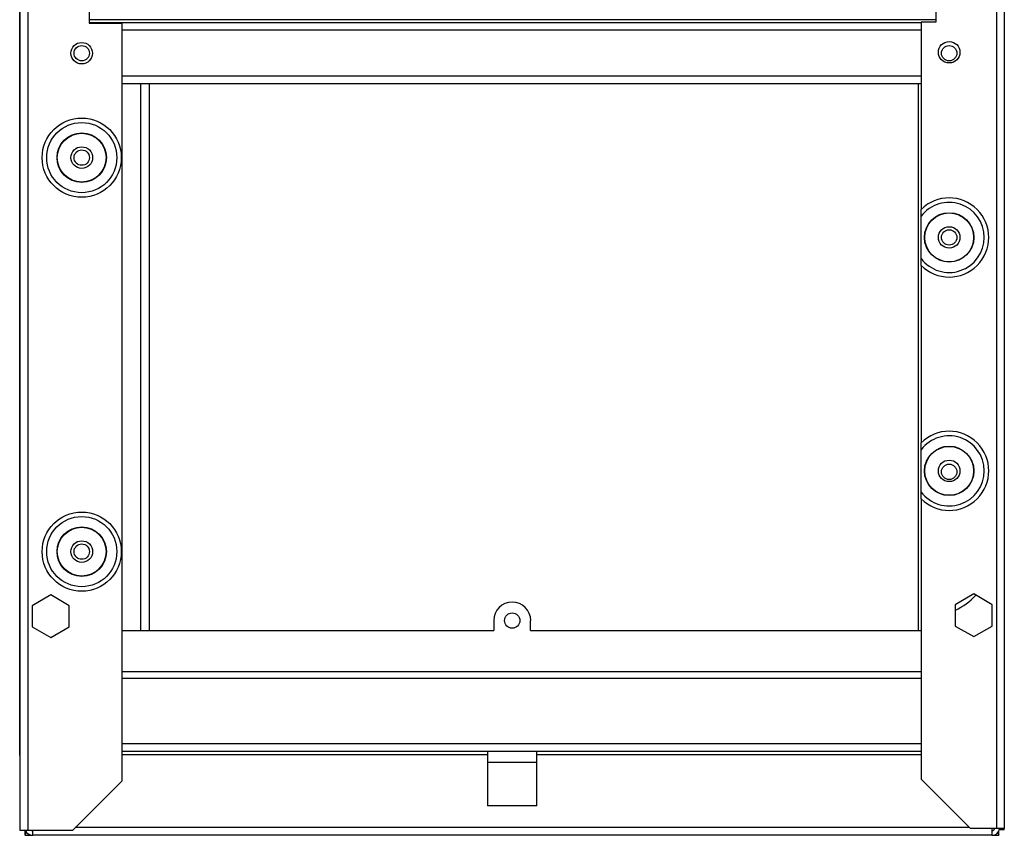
# Model space of a CAD drawing. Extents: x 2 to 64, y 0.8 to 42.
# Tile 4 of 7: x 31.4 to 41.4, y 1.9 to 10.2. Entities that reach past the tile are written whole.
import ezdxf

# ---------------------------------------------------------------- set-up
doc = ezdxf.new("R2010")
doc.units = 0
doc.layers.add('BODY', color=3, linetype='CONTINUOUS')

msp = doc.modelspace()

# ---------------------------------------------------------------- linework, layer by layer
at = {"layer": 'BODY', "linetype": 'CONTINUOUS'}
for p, q in [((31.387, 1.97), (31.387, 22.12)), ((31.466, 22.12), (31.466, 1.97)), ((41.303, 22.125), (41.303, 1.99)), ((41.382, 22.125), (41.382, 1.99)), ((31.382, 2.73), (31.382, 12.04)), ((40.688, 10.3), (40.688, 10.175)), ((32.088, 10.29), (32.088, 10.165)), ((40.688, 10.2), (32.088, 10.2)), ((40.538, 10.17), (32.088, 10.17)), ((32.088, 10.165), (32.418, 10.165)), ((32.418, 10.165), (32.418, 2.47)), ((40.688, 10.175), (40.538, 10.175)), ((40.538, 10.175), (40.538, 8.275)), ((40.538, 10.093), (32.418, 10.093)), ((40.538, 9.627), (32.418, 9.627)), ((40.538, 9.55), (32.418, 9.55)), ((32.611, 4), (32.611, 9.55)), ((32.702, 4), (32.702, 9.55)), ((40.512, 4), (40.512, 9.55)), ((40.538, 7.706), (40.538, 5.905)), ((40.538, 5.336), (40.538, 2.49)), ((31.697, 4.36), (31.509, 4.251)), ((31.884, 4.251), (31.697, 4.36)), ((41.072, 4.37), (40.884, 4.261)), ((41.259, 4.261), (41.072, 4.37)), ((31.509, 4.251), (31.509, 4.035)), ((31.884, 4.035), (31.884, 4.251)), ((40.884, 4.261), (40.884, 4.045)), ((41.259, 4.045), (41.259, 4.261)), ((36.196, 4.1), (36.196, 4)), ((36.571, 4), (36.571, 4.1)), ((31.509, 4.035), (31.697, 3.927)), ((31.697, 3.927), (31.884, 4.035)), ((32.418, 4), (36.196, 4)), ((36.571, 4), (40.538, 4)), ((40.884, 4.045), (41.072, 3.937)), ((41.072, 3.937), (41.259, 4.045)), ((40.538, 3.581), (32.418, 3.581)), ((40.538, 3.512), (32.418, 3.512)), ((40.538, 2.85), (32.418, 2.85)), ((31.387, 2.73), (31.382, 2.73)), ((40.538, 2.772), (32.418, 2.772)), ((32.418, 2.742), (36.134, 2.742)), ((36.134, 2.772), (36.134, 2.66)), ((36.634, 2.66), (36.634, 2.772)), ((36.634, 2.742), (40.538, 2.742)), ((31.382, 2.67), (31.382, 1.975)), ((31.387, 2.67), (31.382, 2.67)), ((36.134, 2.66), (36.134, 2.22)), ((36.384, 2.66), (36.134, 2.66)), ((36.634, 2.66), (36.384, 2.66)), ((36.634, 2.22), (36.634, 2.66)), ((32.418, 2.47), (31.918, 1.97)), ((41.038, 1.99), (40.538, 2.49)), ((36.384, 2.22), (36.134, 2.22)), ((36.634, 2.22), (36.384, 2.22)), ((31.387, 1.977), (31.382, 1.975)), ((31.382, 1.975), (31.387, 1.975)), ((31.466, 1.97), (31.387, 1.97)), ((31.437, 1.968), (31.439, 1.97)), ((31.437, 1.968), (31.439, 1.97)), ((31.437, 1.92), (31.437, 1.968)), ((31.437, 1.92), (31.449, 1.952)), ((31.437, 1.92), (31.512, 1.92)), ((31.918, 1.97), (31.466, 1.97)), ((31.512, 1.968), (31.512, 1.92)), ((31.512, 1.968), (31.514, 1.968)), ((31.512, 1.92), (31.514, 1.92)), ((31.514, 1.92), (31.514, 1.97)), ((41.254, 1.92), (31.514, 1.92)), ((41.03, 1.998), (31.946, 1.998)), ((41.303, 1.99), (41.038, 1.99)), ((41.254, 1.99), (41.254, 1.92)), ((41.254, 1.968), (41.256, 1.968)), ((41.254, 1.92), (41.256, 1.92)), ((41.256, 1.968), (41.256, 1.92)), ((41.256, 1.92), (41.327, 1.92)), ((41.382, 1.99), (41.303, 1.99)), ((41.316, 1.948), (41.327, 1.92)), ((41.327, 1.92), (41.327, 1.966)), ((41.334, 1.975), (41.331, 1.978)), ((41.334, 1.975), (41.331, 1.977)), ((41.382, 1.975), (41.334, 1.975)), ((41.382, 1.975), (41.344, 1.99)), ((41.382, 1.975), (41.382, 1.99))]:
    msp.add_line(p, q, dxfattribs=at)
at = {"layer": 'BODY', "linetype": 'CONTINUOUS', "flags": 128}
msp.add_lwpolyline([(31.501, 1.97), (31.506, 1.969), (31.512, 1.968)], dxfattribs=at)
at = {"layer": 'BODY', "linetype": 'CONTINUOUS'}
for points in [[(40.538, 8.205, 0), (40.538, 8.206, 0), (40.538, 8.208, 0), (40.538, 8.21, 0), (40.538, 8.211, 0), (40.538, 8.213, 0), (40.538, 8.214, 0), (40.538, 8.216, 0), (40.538, 8.218, 0), (40.538, 8.219, 0), (40.538, 8.221, 0), (40.538, 8.223, 0), (40.538, 8.224, 0), (40.538, 8.226, 0), (40.538, 8.228, 0), (40.538, 8.23, 0), (40.538, 8.231, 0), (40.538, 8.233, 0), (40.538, 8.235, 0), (40.538, 8.237, 0), (40.538, 8.238, 0), (40.538, 8.24, 0), (40.538, 8.242, 0), (40.538, 8.244, 0), (40.538, 8.246, 0), (40.538, 8.247, 0), (40.538, 8.249, 0), (40.538, 8.251, 0), (40.538, 8.253, 0), (40.538, 8.255, 0), (40.538, 8.256, 0), (40.538, 8.258, 0), (40.538, 8.26, 0), (40.538, 8.262, 0), (40.538, 8.264, 0), (40.538, 8.265, 0), (40.538, 8.267, 0), (40.538, 8.269, 0), (40.538, 8.271, 0), (40.538, 8.273, 0), (40.538, 8.275, 0)], [(40.538, 7.776, 0), (40.538, 7.782, 0), (40.538, 7.788, 0), (40.538, 7.794, 0), (40.538, 7.8, 0), (40.538, 7.807, 0), (40.538, 7.813, 0), (40.538, 7.819, 0), (40.538, 7.826, 0), (40.538, 7.832, 0), (40.538, 7.838, 0), (40.538, 7.845, 0), (40.538, 7.851, 0), (40.538, 7.858, 0), (40.538, 7.865, 0), (40.538, 7.871, 0), (40.538, 7.878, 0), (40.538, 7.885, 0), (40.538, 7.892, 0), (40.538, 7.898, 0), (40.538, 7.905, 0), (40.538, 7.912, 0), (40.538, 7.919, 0), (40.538, 7.926, 0), (40.538, 7.933, 0), (40.538, 7.94, 0), (40.538, 7.947, 0), (40.538, 7.954, 0), (40.538, 7.961, 0), (40.538, 7.969, 0), (40.538, 7.976, 0), (40.538, 7.983, 0), (40.538, 7.99, 0), (40.538, 7.997, 0), (40.538, 8.005, 0), (40.538, 8.012, 0), (40.538, 8.019, 0), (40.538, 8.026, 0), (40.538, 8.033, 0), (40.538, 8.04, 0), (40.538, 8.047, 0), (40.538, 8.054, 0), (40.538, 8.061, 0), (40.538, 8.068, 0), (40.538, 8.075, 0), (40.538, 8.082, 0), (40.538, 8.089, 0), (40.538, 8.096, 0), (40.538, 8.102, 0), (40.538, 8.109, 0), (40.538, 8.116, 0), (40.538, 8.122, 0), (40.538, 8.129, 0), (40.538, 8.135, 0), (40.538, 8.142, 0), (40.538, 8.148, 0), (40.538, 8.155, 0), (40.538, 8.161, 0), (40.538, 8.167, 0), (40.538, 8.174, 0), (40.538, 8.18, 0), (40.538, 8.186, 0), (40.538, 8.192, 0), (40.538, 8.199, 0), (40.538, 8.205, 0)], [(40.538, 7.706, 0), (40.538, 7.708, 0), (40.538, 7.709, 0), (40.538, 7.711, 0), (40.538, 7.713, 0), (40.538, 7.715, 0), (40.538, 7.717, 0), (40.538, 7.719, 0), (40.538, 7.72, 0), (40.538, 7.722, 0), (40.538, 7.724, 0), (40.538, 7.726, 0), (40.538, 7.728, 0), (40.538, 7.729, 0), (40.538, 7.731, 0), (40.538, 7.733, 0), (40.538, 7.735, 0), (40.538, 7.737, 0), (40.538, 7.738, 0), (40.538, 7.74, 0), (40.538, 7.742, 0), (40.538, 7.744, 0), (40.538, 7.746, 0), (40.538, 7.747, 0), (40.538, 7.749, 0), (40.538, 7.751, 0), (40.538, 7.753, 0), (40.538, 7.754, 0), (40.538, 7.756, 0), (40.538, 7.758, 0), (40.538, 7.759, 0), (40.538, 7.761, 0), (40.538, 7.763, 0), (40.538, 7.764, 0), (40.538, 7.766, 0), (40.538, 7.768, 0), (40.538, 7.769, 0), (40.538, 7.771, 0), (40.538, 7.772, 0), (40.538, 7.774, 0), (40.538, 7.776, 0)], [(40.538, 5.835, 0), (40.538, 5.836, 0), (40.538, 5.838, 0), (40.538, 5.84, 0), (40.538, 5.841, 0), (40.538, 5.843, 0), (40.538, 5.844, 0), (40.538, 5.846, 0), (40.538, 5.848, 0), (40.538, 5.849, 0), (40.538, 5.851, 0), (40.538, 5.853, 0), (40.538, 5.854, 0), (40.538, 5.856, 0), (40.538, 5.858, 0), (40.538, 5.86, 0), (40.538, 5.861, 0), (40.538, 5.863, 0), (40.538, 5.865, 0), (40.538, 5.867, 0), (40.538, 5.868, 0), (40.538, 5.87, 0), (40.538, 5.872, 0), (40.538, 5.874, 0), (40.538, 5.876, 0), (40.538, 5.877, 0), (40.538, 5.879, 0), (40.538, 5.881, 0), (40.538, 5.883, 0), (40.538, 5.885, 0), (40.538, 5.886, 0), (40.538, 5.888, 0), (40.538, 5.89, 0), (40.538, 5.892, 0), (40.538, 5.894, 0), (40.538, 5.895, 0), (40.538, 5.897, 0), (40.538, 5.899, 0), (40.538, 5.901, 0), (40.538, 5.903, 0), (40.538, 5.905, 0)], [(40.538, 5.406, 0), (40.538, 5.412, 0), (40.538, 5.418, 0), (40.538, 5.424, 0), (40.538, 5.43, 0), (40.538, 5.437, 0), (40.538, 5.443, 0), (40.538, 5.449, 0), (40.538, 5.456, 0), (40.538, 5.462, 0), (40.538, 5.468, 0), (40.538, 5.475, 0), (40.538, 5.481, 0), (40.538, 5.488, 0), (40.538, 5.495, 0), (40.538, 5.501, 0), (40.538, 5.508, 0), (40.538, 5.515, 0), (40.538, 5.522, 0), (40.538, 5.528, 0), (40.538, 5.535, 0), (40.538, 5.542, 0), (40.538, 5.549, 0), (40.538, 5.556, 0), (40.538, 5.563, 0), (40.538, 5.57, 0), (40.538, 5.577, 0), (40.538, 5.584, 0), (40.538, 5.591, 0), (40.538, 5.599, 0), (40.538, 5.606, 0), (40.538, 5.613, 0), (40.538, 5.62, 0), (40.538, 5.627, 0), (40.538, 5.635, 0), (40.538, 5.642, 0), (40.538, 5.649, 0), (40.538, 5.656, 0), (40.538, 5.663, 0), (40.538, 5.67, 0), (40.538, 5.677, 0), (40.538, 5.684, 0), (40.538, 5.691, 0), (40.538, 5.698, 0), (40.538, 5.705, 0), (40.538, 5.712, 0), (40.538, 5.719, 0), (40.538, 5.726, 0), (40.538, 5.732, 0), (40.538, 5.739, 0), (40.538, 5.746, 0), (40.538, 5.752, 0), (40.538, 5.759, 0), (40.538, 5.765, 0), (40.538, 5.772, 0), (40.538, 5.778, 0), (40.538, 5.785, 0), (40.538, 5.791, 0), (40.538, 5.797, 0), (40.538, 5.804, 0), (40.538, 5.81, 0), (40.538, 5.816, 0), (40.538, 5.822, 0), (40.538, 5.829, 0), (40.538, 5.835, 0)], [(40.538, 5.336, 0), (40.538, 5.338, 0), (40.538, 5.339, 0), (40.538, 5.341, 0), (40.538, 5.343, 0), (40.538, 5.345, 0), (40.538, 5.347, 0), (40.538, 5.349, 0), (40.538, 5.35, 0), (40.538, 5.352, 0), (40.538, 5.354, 0), (40.538, 5.356, 0), (40.538, 5.358, 0), (40.538, 5.359, 0), (40.538, 5.361, 0), (40.538, 5.363, 0), (40.538, 5.365, 0), (40.538, 5.367, 0), (40.538, 5.368, 0), (40.538, 5.37, 0), (40.538, 5.372, 0), (40.538, 5.374, 0), (40.538, 5.376, 0), (40.538, 5.377, 0), (40.538, 5.379, 0), (40.538, 5.381, 0), (40.538, 5.383, 0), (40.538, 5.384, 0), (40.538, 5.386, 0), (40.538, 5.388, 0), (40.538, 5.389, 0), (40.538, 5.391, 0), (40.538, 5.393, 0), (40.538, 5.394, 0), (40.538, 5.396, 0), (40.538, 5.398, 0), (40.538, 5.399, 0), (40.538, 5.401, 0), (40.538, 5.402, 0), (40.538, 5.404, 0), (40.538, 5.406, 0)]]:
    msp.add_polyline3d(points, dxfattribs=at)
for centre, radius in [((32.012, 9.86), 0.109), ((32.012, 9.86), 0.078), ((40.822, 9.87), 0.109), ((40.822, 9.86), 0.078), ((32.012, 8.8), 0.402), ((32.012, 8.8), 0.356), ((32.012, 8.8), 0.251), ((32.012, 8.8), 0.248), ((32.012, 8.8), 0.11), ((32.012, 8.8), 0.078), ((40.822, 7.99), 0.251), ((40.822, 7.99), 0.248), ((40.822, 7.99), 0.109), ((40.822, 7.99), 0.078), ((40.822, 5.62), 0.251), ((40.822, 5.62), 0.248), ((40.822, 5.62), 0.109), ((40.822, 5.61), 0.078), ((32.012, 4.8), 0.402), ((32.012, 4.8), 0.356), ((32.012, 4.8), 0.251), ((32.012, 4.8), 0.248), ((32.012, 4.8), 0.11), ((32.012, 4.8), 0.078), ((36.384, 4.1), 0.078)]:
    msp.add_circle(centre, radius, dxfattribs=at)
for centre, radius, start, end in [((40.822, 7.99), 0.402, 225.0409, 134.9591), ((40.822, 7.99), 0.356, 217.0759, 142.9241), ((40.822, 5.62), 0.402, 225.0409, 134.9591), ((40.822, 5.62), 0.356, 217.0759, 142.9241), ((40.606, 4.8), 0.657, 295.1013, 317.7032), ((36.384, 4.1), 0.188, 0, 180), ((31.512, 1.998), 0.078, 200.6389, 270), ((41.256, 1.998), 0.03, 270, 344.534), ((41.256, 1.998), 0.078, 270, 354.1132)]:
    msp.add_arc(centre, radius, start, end, dxfattribs=at)

doc.saveas('drawing.dxf')
